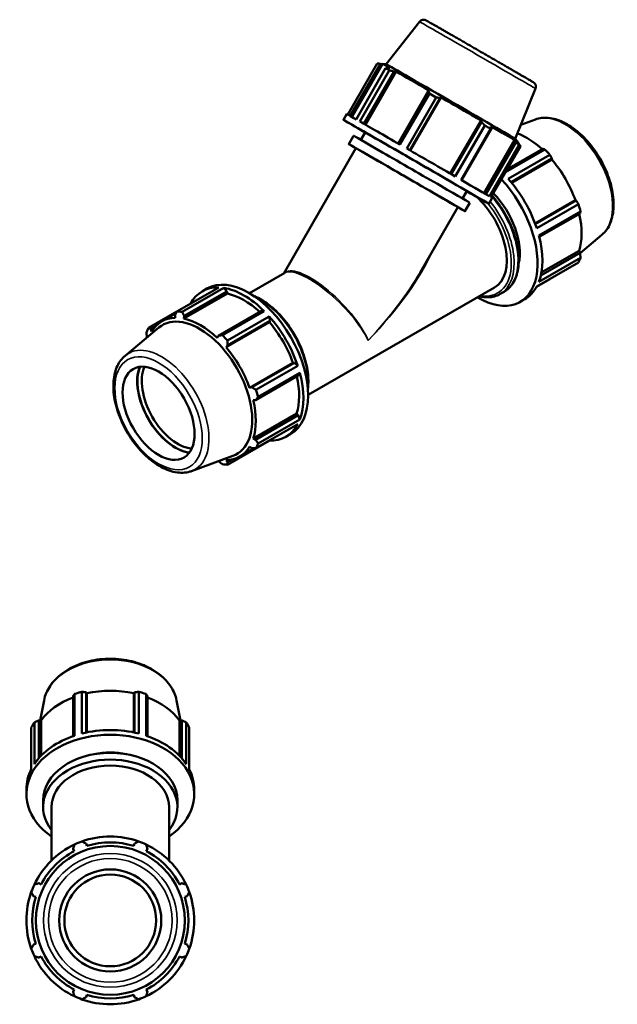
# Model space of a CAD drawing. Header units: millimetres. Extents: x -21 to 1695, y -211 to 1449.
# Tile 11 of 11: x 1050 to 1695, y 212 to 1274. Entities that reach past the tile are written whole.
import ezdxf

# ---------------------------------------------------------------- set-up
doc = ezdxf.new("R2010")
doc.units = ezdxf.units.MM
doc.layers.add('Visible (ISO)', color=7, linetype='Continuous', lineweight=50)
doc.layers.add('Visible Narrow (ISO)', color=7, linetype='Continuous', lineweight=35)

msp = doc.modelspace()

# ---------------------------------------------------------------- linework, layer by layer
at = {"layer": 'Visible (ISO)'}
for p, q in [((1481.5454, 1271.7051), (1445.6321, 1225.7382)), ((1435.9247, 1226.5474), (1404.1336, 1171.4836)), ((1406.7606, 1169.9889), (1439.2767, 1226.3084)), ((1408.4169, 1169.0423), (1441.4866, 1226.3206)), ((1413.0839, 1166.3683), (1444.9001, 1221.4755)), ((1439.2767, 1226.3084), (1441.3181, 1226.0286)), ((1445.6327, 1225.7381), (1441.4874, 1226.3207)), ((1449.5676, 1221.7251), (1446.9286, 1221.9844)), ((1448.8504, 1219.208), (1417.0342, 1164.1008)), ((1421.3814, 1161.6029), (1453.9243, 1217.9687)), ((1423.2566, 1160.5247), (1456.3447, 1217.8349)), ((1453.9243, 1217.9687), (1456.3447, 1217.8349)), ((1490.8711, 1196.6925), (1458.3266, 1140.3239)), ((1460.3712, 1139.1447), (1492.1874, 1194.2519)), ((1499.4102, 1190.0852), (1467.594, 1134.978)), ((1471.4374, 1132.7603), (1504.5283, 1190.0753)), ((1492.1369, 1197.2236), (1490.8711, 1196.6925)), ((1503.6622, 1189.3136), (1504.5283, 1190.0753)), ((1606.5395, 1199.5396), (1584.6876, 1145.4544)), ((1471.1176, 1132.9448), (1503.6622, 1189.3136)), ((1399.2844, 1165.8943), (1402.9044, 1172.1643)), ((1514.643, 1107.8012), (1547.7333, 1165.1153)), ((1548.2609, 1163.5485), (1515.7166, 1107.1802)), ((1519.9064, 1104.7567), (1551.7226, 1159.8638)), ((1547.7333, 1165.1153), (1548.2609, 1163.5485)), ((1559.3546, 1157.1289), (1558.4803, 1158.8963)), ((1606.3989, 1166.2802), (1590.7924, 1160.5643)), ((1405.0636, 1139.7043), (1410.272, 1148.7253)), ((1418.1371, 1144.2482), (1422.797, 1152.3193)), ((1557.9869, 1156.2388), (1526.1707, 1101.1316)), ((1526.8107, 1100.7612), (1559.3546, 1157.1289)), ((1550.7062, 1086.9075), (1583.7892, 1144.2089)), ((1585.4799, 1141.9677), (1552.9404, 1085.6078)), ((1556.8146, 1083.3482), (1588.6308, 1138.4554)), ((1590.267, 1137.4955), (1558.4509, 1082.3884)), ((1583.7892, 1144.2089), (1585.4799, 1141.9677)), ((1584.6872, 1145.4549), (1587.2643, 1142.1563)), ((1588.3776, 1140.2678), (1586.5964, 1142.5621)), ((1587.1143, 1141.8951), (1587.2646, 1142.1555)), ((1334.9849, 1000.2246), (1412.9012, 1135.1793)), ((1574.0883, 1109.4732), (1616.5366, 1133.9175)), ((1614.3757, 1134.4767), (1575.6482, 1112.175)), ((1622.1231, 1128.025), (1577.1282, 1102.1141)), ((1580.1388, 1098.6285), (1624.2691, 1124.0414)), ((1580.6715, 1097.9874), (1624.1583, 1123.0297)), ((1624.2691, 1124.0414), (1624.1583, 1123.0297)), ((1527.8625, 1080.8982), (1532.5224, 1088.9692)), ((1530.4641, 1067.3042), (1535.6724, 1076.3252)), ((1556.0349, 1075.3942), (1559.6549, 1081.6642)), ((1605.9767, 1054.149), (1649.4672, 1079.1935)), ((1650.3944, 1078.7911), (1606.2619, 1053.3769)), ((1607.7721, 1049.0375), (1652.767, 1074.9483)), ((1649.4672, 1079.1935), (1650.3944, 1078.7911)), ((1481.9462, 1001.3689), (1522.6265, 1071.8292)), ((1655.081, 1067.1566), (1610.0862, 1041.2458)), ((1610.4949, 1039.6561), (1654.4924, 1064.9926)), ((1678.0666, 1041.8271), (1654.4987, 1022.2213)), ((1654.4924, 1022.2752), (1612.1253, 997.8777)), ((1612.7729, 1001.0268), (1653.4371, 1024.4437)), ((1653.4371, 1024.4437), (1654.4924, 1022.2752)), ((1652.767, 1011.9245), (1607.7721, 986.0136)), ((1610.0862, 991.1402), (1655.081, 1017.051)), ((1298.0301, 978.9437), (1336.1256, 1000.8815)), ((1607.6663, 985.8159), (1622.1231, 994.1411)), ((1219.8969, 959.1789), (1264.8918, 985.0897)), ((1270.4784, 984.5481), (1225.4835, 958.6373)), ((1274.2508, 978.3825), (1227.4461, 951.4294)), ((1227.6444, 954.3255), (1273.6735, 980.8318)), ((1246.9845, 980.8784), (1252.1039, 983.8265)), ((1273.6735, 980.8318), (1270.4784, 984.5481)), ((1274.2508, 978.3825), (1273.6735, 980.8318)), ((1361.2574, 869.1476), (1562.3726, 984.9621)), ((1568.4445, 978.0153), (1572.6989, 980.4653)), ((1589.9161, 969.4934), (1595.0356, 972.4415)), ((1219.7856, 958.978), (1189.2531, 941.3955)), ((1203.3411, 948.4356), (1218.9157, 957.4044)), ((1310.6203, 959.5556), (1264.5912, 933.0492)), ((1268.8205, 933.6812), (1313.8154, 959.592)), ((1313.8154, 959.592), (1310.6203, 959.5556)), ((1217.751, 955.2847), (1217.8618, 952.3587)), ((1227.4461, 951.4294), (1227.6444, 954.3255)), ((1319.6272, 947.662), (1272.8225, 920.7089)), ((1319.402, 953.6994), (1274.4071, 927.7886)), ((1274.4846, 922.6139), (1320.5137, 949.1203)), ((1320.5137, 949.1203), (1319.402, 953.6994)), ((1319.6272, 947.662), (1320.5137, 949.1203)), ((1163.9534, 911.4929), (1200.3636, 941.7818)), ((1191.6257, 940.1235), (1196.478, 942.9178)), ((1192.5529, 937.6713), (1191.6257, 940.1235)), ((1264.5912, 933.0492), (1263.2383, 930.8181)), ((1272.8225, 920.7089), (1274.4846, 922.6139)), ((1344.9361, 903.8257), (1298.1314, 876.8727)), ((1346.639, 903.87), (1300.6099, 877.3636)), ((1346.639, 903.87), (1344.9361, 903.8257)), ((1350.0458, 900.6228), (1346.639, 903.87)), ((1305.0509, 874.712), (1350.0458, 900.6228)), ((1352.3599, 892.8311), (1307.365, 866.9203)), ((1350.737, 890.0715), (1352.3599, 892.8311)), ((1304.7079, 863.5651), (1350.737, 890.0715)), ((1300.6099, 877.3636), (1298.1314, 876.8727)), ((1302.1013, 863.5054), (1304.7079, 863.5651)), ((1348.9061, 849.076), (1302.1013, 822.1229)), ((1350.737, 847.3542), (1304.7079, 820.8478)), ((1307.365, 816.8147), (1352.3599, 842.7255)), ((1350.737, 847.3542), (1348.9061, 849.076)), ((1352.3599, 842.7255), (1350.737, 847.3542)), ((1350.0458, 837.5989), (1305.0509, 811.6881)), ((1274.4071, 793.9047), (1319.402, 819.8155)), ((1304.7079, 820.8478), (1302.1013, 822.1229)), ((1319.402, 819.8155), (1319.4592, 819.9852)), ((1337.3093, 824.0268), (1342.4288, 826.9749)), ((1287.3432, 802.5636), (1303.2404, 811.7182)), ((1298.1314, 813.3279), (1300.6099, 811.769)), ((1235.6212, 787.0397), (1280.0938, 803.3281)), ((1264.5462, 797.6337), (1264.5912, 797.5671)), ((1274.4846, 796.6079), (1272.8225, 798.6405)), ((1279.4604, 799.4732), (1274.4846, 796.6079)), ((1107.847, 544.2827), (1107.847, 501.1239)), ((1109.4193, 501.6604), (1109.4193, 546.6553)), ((1117.3199, 548.9694), (1117.3199, 503.9745)), ((1121.8384, 505.0303), (1121.8384, 548.3807)), ((1121.8384, 548.3807), (1122.6548, 547.3254)), ((1122.6548, 505.2014), (1122.6548, 547.3254)), ((1173.2727, 547.3254), (1174.0891, 548.3807)), ((1173.2727, 505.2014), (1173.2727, 547.3254)), ((1174.0891, 548.3807), (1174.0891, 505.0303)), ((1178.6076, 503.9745), (1178.6076, 548.9694)), ((1186.5082, 546.6553), (1186.5082, 501.6604)), ((1188.0805, 501.1239), (1188.0805, 544.2827)), ((1076.5146, 539.693), (1072.1796, 518.0985)), ((1219.4129, 539.693), (1223.7479, 518.0985)), ((1062.8097, 465.43), (1062.8097, 510.4249)), ((1066.0823, 516.0115), (1066.0823, 471.0166)), ((1070.9002, 477.3135), (1070.9002, 518.1574)), ((1070.9002, 518.1574), (1073.3085, 518.0466)), ((1073.3085, 479.9336), (1073.3085, 518.0466)), ((1222.619, 518.0466), (1225.0272, 518.1574)), ((1222.619, 479.9336), (1222.619, 518.0466)), ((1225.0272, 518.1574), (1225.0272, 477.3135)), ((1229.8452, 471.0166), (1229.8452, 516.0115)), ((1233.1177, 510.4249), (1233.1177, 465.43)), ((1057.4637, 438.6421), (1057.4637, 443.7615)), ((1238.4637, 438.6421), (1238.4637, 443.7615)), ((1075.5637, 424.6472), (1075.5637, 432.0129)), ((1220.3637, 424.6472), (1220.3637, 432.0129)), ((1084.6137, 367.0573), (1084.6137, 424.6472)), ((1211.3137, 367.0573), (1211.3137, 424.6472)), ((1122.6548, 382.697), (1121.8384, 385.2863)), ((1174.0891, 385.2863), (1173.2727, 382.697)), ((1107.847, 379.4909), (1109.1007, 377.0826)), ((1186.8268, 377.0826), (1188.0805, 379.4909)), ((1073.3085, 341.2904), (1070.9002, 342.5441)), ((1225.0272, 342.5441), (1222.619, 341.2904)), ((1065.1048, 328.5527), (1067.6942, 327.7363)), ((1228.2333, 327.7363), (1230.8227, 328.5527)), ((1067.6942, 277.1185), (1065.1048, 276.3021)), ((1230.8227, 276.3021), (1228.2333, 277.1185)), ((1070.9002, 262.3107), (1073.3085, 263.5643)), ((1222.619, 263.5643), (1225.0272, 262.3107)), ((1109.1007, 227.7721), (1107.847, 225.3639)), ((1188.0805, 225.3639), (1186.8268, 227.7721)), ((1121.8384, 219.5684), (1122.6548, 222.1578)), ((1173.2727, 222.1578), (1174.0891, 219.5684))]:
    msp.add_line(p, q, dxfattribs=at)
for radius in [80.2838, 55, 49.5]:
    msp.add_circle((1147.9637, 302.4274), radius, dxfattribs=at)
for radius, start, end in [(90.5, 70.208016, 109.791984), (90.5, 115.208016, 154.791984), (90.5, 109.791984, 115.208016), (84.165, 72.5, 107.5), (90.5, 64.791984, 70.208016), (90.5, 25.208016, 64.791984), (84.165, 117.5, 152.5), (84.165, 27.5, 62.5), (90.5, 154.791984, 160.208016), (90.5, 19.791984, 25.208016), (90.5, 160.208016, 199.791984), (90.5, 340.208016, 19.791984), (84.165, 162.5, 197.5), (84.165, 342.5, 17.5), (90.5, 199.791984, 205.208016), (90.5, 334.791984, 340.208016), (90.5, 205.208016, 244.791984), (84.165, 207.5, 242.5), (90.5, 295.208016, 334.791984), (84.165, 297.5, 332.5), (90.5, 244.791984, 250.208016), (90.5, 250.208016, 289.791984), (84.165, 252.5, 287.5), (90.5, 289.791984, 295.208016)]:
    msp.add_arc((1147.9637, 302.4274), radius, start, end, dxfattribs=at)
for centre, major_axis, ratio, start_param, end_param in [((1514.3756, 1184.238), (-72.889, 42.0826), 0.001577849, 5.808745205, 6.283185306), ((1513.0959, 1182.0215), (78.3753, -45.2501), 0.001577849, 2.532622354, 2.627149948), ((1515.1597, 1185.5961), (-69.5278, 40.142), 0.001577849, 3.145497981, 6.27927998), ((1514.3756, 1184.238), (72.889, -42.0826), 0.001577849, 1.881754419, 2.49261968), ((1513.0959, 1182.0215), (78.3753, -45.2501), 0.001577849, 1.747224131, 1.841751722), ((1514.3756, 1184.238), (72.889, -42.0826), 0.001577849, 1.096356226, 1.707221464), ((1477.6597, 1120.6443), (-78.3753, 45.2501), 0.001577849, 2.346193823, 7.078584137), ((1481.2797, 1126.9143), (-78.3753, 45.2501), 0.001577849, 5.768742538, 6.283185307), ((1481.2797, 1126.9143), (78.3753, -45.2501), 0.001577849, 1.841751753, 2.53262235), ((1513.0959, 1182.0215), (78.3753, -45.2501), 0.001577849, 0.961825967, 1.056353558), ((1514.3756, 1184.238), (72.889, -42.0826), 0.001577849, 0.310958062, 0.9218233), ((1472.9722, 1112.5253), (-62.7002, 36.2), 0.001577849, 3.141592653, 6.283185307), ((1477.6597, 1120.6443), (-54.8627, 31.675), 0.001577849, 3.141592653, 6.283185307), ((1596.6779, 1077.8204), (42.001, -72.936), 0.578093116, 2.06964335, 2.520823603), ((1467.7638, 1103.5042), (-62.7002, 36.2), 0.001577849, 2.636232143, 6.788545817), ((1514.3756, 1184.238), (72.889, -42.0826), 0.001577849, 0, 0.136425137), ((1513.0959, 1182.0215), (78.3753, -45.2501), 0.001577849, 0.176427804, 0.270955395), ((1467.7638, 1103.5042), (-54.8627, 31.675), 0.001577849, 3.141592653, 6.283185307), ((1481.2797, 1126.9143), (78.3753, -45.2501), 0.001577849, 1.056353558, 1.747224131), ((1594.8681, 1076.7782), (45.1624, -78.4258), 0.578093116, 1.918165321, 2.012692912), ((1596.6779, 1077.8204), (42.001, -72.936), 0.578093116, 1.267297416, 1.878162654), ((1481.2797, 1126.9143), (78.3753, -45.2501), 0.001577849, 0.270955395, 0.961825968), ((1544.7537, 1047.9192), (45.1624, -78.4258), 0.578093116, 5.487786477, 8.241986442), ((1549.8732, 1050.8673), (45.1624, -78.4258), 0.578093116, 1.227294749, 1.918165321), ((1530.7589, 1039.8602), (31.6137, -54.8981), 0.578093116, 0, 2.095596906), ((1544.7537, 1047.9192), (31.6137, -54.8981), 0.578093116, 0.54959039, 1.986767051), ((1481.2797, 1126.9143), (78.3753, -45.2501), 0.001577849, 0, 0.176427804), ((1594.8681, 1076.7782), (45.1624, -78.4258), 0.578093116, 1.132767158, 1.227294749), ((1596.6779, 1077.8204), (42.001, -72.936), 0.578093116, 0.481899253, 1.075977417), ((1549.8732, 1050.8673), (45.1624, -78.4258), 0.578093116, 0.441896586, 1.132767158), ((1594.8681, 1076.7782), (45.1624, -78.4258), 0.578093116, 0.347368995, 0.441896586), ((1297.2664, 905.4007), (-45.1624, 78.4258), 0.578093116, 3.141592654, 6.283185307), ((1292.1469, 902.4526), (-45.1624, 78.4258), 0.578093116, 5.939683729, 6.626686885), ((1292.1469, 902.4526), (45.1624, -78.4258), 0.578093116, 2.012692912, 2.703563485), ((1292.1469, 902.4526), (-42.001, 72.936), 0.578093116, 5.211236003, 5.805153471), ((1549.8732, 1050.8673), (45.1624, -78.4258), 0.578093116, 0, 0.347368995), ((1247.152, 876.5418), (-45.1624, 78.4258), 0.578093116, 5.845156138, 5.939683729), ((1245.3422, 875.4996), (-42.001, 72.936), 0.578093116, 5.979686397, 6.590551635), ((1244.2333, 874.8611), (-40.0642, 69.5726), 0.578093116, 3.041858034, 6.382919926), ((1245.3422, 875.4996), (-42.001, 72.936), 0.578093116, 5.194288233, 5.805153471), ((1292.1469, 902.4526), (45.1624, -78.4258), 0.578093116, 1.227294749, 1.918165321), ((1292.1469, 902.4526), (-42.001, 72.936), 0.578093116, 4.40889007, 5.019755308), ((1247.152, 876.5418), (-45.1624, 78.4258), 0.578093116, 0.347368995, 0.441896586), ((1247.152, 876.5418), (45.1624, -78.4258), 0.578093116, 1.918165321, 2.012692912), ((1245.3422, 875.4996), (-42.001, 72.936), 0.578093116, 4.40889007, 5.019755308), ((1218.4534, 860.0154), (-29.2732, 50.8337), 0.578093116, 0.422205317, 2.719387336), ((1218.4534, 860.0154), (29.0936, -50.5218), 0.578093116, 3.555818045, 5.868959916), ((1220.7869, 861.3591), (27.4468, -47.6621), 0.578093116, 3.52761172, 5.897166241), ((1292.1469, 902.4526), (45.1624, -78.4258), 0.578093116, 0.441896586, 1.132767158), ((1292.1469, 902.4526), (-42.001, 72.936), 0.578093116, 3.623491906, 4.217570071), ((1247.152, 876.5418), (45.1624, -78.4258), 0.578093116, 1.132767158, 1.227294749), ((1245.3422, 875.4996), (-42.001, 72.936), 0.578093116, 3.623491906, 4.234357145), ((1292.1469, 902.4526), (45.1624, -78.4258), 0.578093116, 5.939683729, 6.630554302), ((1245.3422, 875.4996), (42.001, -72.936), 0.578093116, 5.979686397, 6.590551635), ((1247.152, 876.5418), (45.1624, -78.4258), 0.578093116, 0.347368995, 0.441896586), ((1247.152, 876.5418), (45.1624, -78.4258), 0.578093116, 5.845156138, 5.939683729), ((1147.9637, 490.5662), (84.165, 0), 0.707106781, 2.067629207, 2.661627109), ((1147.9637, 488.7564), (90.5, 0), 0.707106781, 1.916231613, 2.010759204), ((1147.9637, 490.5662), (84.165, 0), 0.707106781, 1.265363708, 1.876228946), ((1147.9637, 488.7564), (90.5, 0), 0.707106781, 1.13083345, 1.225361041), ((1147.9637, 490.5662), (84.165, 0), 0.707106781, 0.479965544, 1.073963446), ((1147.9637, 488.7564), (-90.5, 0), 0.707106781, 5.84322243, 5.937750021), ((1147.9637, 488.7564), (90.5, 0), 0.707106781, 0.345435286, 0.439962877), ((1147.9637, 438.6421), (-90.5, 0), 0.707106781, 2.346193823, 7.078584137), ((1147.9637, 443.7615), (90.5, 0), 0.707106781, 2.010759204, 2.701629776), ((1147.9637, 443.7615), (90.5, 0), 0.707106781, 1.225361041, 1.916231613), ((1147.9637, 443.7615), (90.5, 0), 0.707106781, 0.439962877, 1.13083345), ((1147.9637, 424.6472), (-72.4, 0), 0.707106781, 2.636232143, 6.788545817), ((1147.9637, 432.0129), (-72.4, 0), 0.707106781, 3.141592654, 6.283185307), ((1147.9637, 438.6421), (63.35, 0), 0.707106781, 1.288047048, 1.853545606), ((1147.9637, 424.6472), (-63.35, 0), 0.707106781, 3.141592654, 6.283185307), ((1147.9637, 443.7615), (-90.5, 0), 0.707106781, 5.937750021, 6.283185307), ((1147.9637, 443.7615), (90.5, 0), 0.707106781, 0, 0.345435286)]:
    msp.add_ellipse(centre, major_axis=major_axis, ratio=ratio, start_param=start_param, end_param=end_param, dxfattribs=at)
msp.add_ellipse((1200.0392, 849.4113), major_axis=(27.4468, -47.6621), ratio=0.578093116, dxfattribs=at)
for points, knots in [([(1481.5454, 1271.7051), (1481.9066, 1272.1675), (1482.3245, 1272.5443), (1483.2078, 1273.1622), (1483.6627, 1273.3693), (1484.6042, 1273.7011), (1485.0308, 1273.7638), (1485.9468, 1273.8492), (1486.2888, 1273.8102), (1487.0581, 1273.7156), (1487.274, 1273.6426), (1487.6506, 1273.5307), (1487.7634, 1273.4876), (1487.944, 1273.4183), (1488.006, 1273.3922), (1488.1265, 1273.3404), (1488.174, 1273.3186), (1488.2864, 1273.2662), (1488.3297, 1273.2445), (1488.4761, 1273.1712), (1488.5207, 1273.1465), (1488.7886, 1273.0023), (1489.0108, 1272.8769), (1489.7495, 1272.4598), (1490.2419, 1272.18), (1491.4683, 1271.4809), (1492.2021, 1271.0617), (1493.8816, 1270.1005), (1494.8216, 1269.5619), (1496.6114, 1268.5353), (1497.4096, 1268.0773), (1499.1186, 1267.096), (1500.0308, 1266.572), (1501.9536, 1265.467), (1502.9643, 1264.8859), (1505.0641, 1263.6784), (1506.152, 1263.0526), (1508.4088, 1261.754), (1509.5775, 1261.0813), (1512.0057, 1259.6834), (1513.2661, 1258.9576), (1515.8559, 1257.466), (1517.1852, 1256.7002), (1519.8868, 1255.1436), (1521.2582, 1254.3532), (1524.0508, 1252.7436), (1525.4719, 1251.9243), (1528.3739, 1250.2511), (1529.8553, 1249.3968), (1532.8506, 1247.6691), (1534.3646, 1246.7957), (1537.3958, 1245.0469), (1538.9127, 1244.1715), (1541.9589, 1242.4134), (1543.4883, 1241.5307), (1546.5699, 1239.7517), (1548.1221, 1238.8555), (1551.2194, 1237.0669), (1552.7645, 1236.1745), (1555.8181, 1234.4106), (1557.3267, 1233.539), (1560.3179, 1231.8107), (1561.8004, 1230.954), (1564.7489, 1229.2498), (1566.2144, 1228.4026), (1569.0995, 1226.7345), (1570.5191, 1225.9135), (1573.2853, 1224.3136), (1574.6327, 1223.5342), (1577.2653, 1222.0109), (1578.5506, 1221.2671), (1581.067, 1219.8105), (1582.2972, 1219.0983), (1584.6775, 1217.7198), (1585.8275, 1217.0537), (1588.0259, 1215.7799), (1589.0753, 1215.1717), (1591.0827, 1214.0078), (1592.0406, 1213.4522), (1593.8702, 1212.3907), (1594.7406, 1211.8855), (1596.375, 1210.9363), (1597.1391, 1210.4923), (1598.5472, 1209.6735), (1599.1926, 1209.298), (1600.3739, 1208.61), (1600.9094, 1208.2978), (1601.8701, 1207.7369), (1602.2939, 1207.489), (1603.021, 1207.0628), (1603.3241, 1206.8845), (1603.8107, 1206.5969), (1603.9912, 1206.4896), (1604.2072, 1206.3586), (1604.2626, 1206.3251), (1604.3993, 1206.2382), (1604.4431, 1206.212), (1604.6088, 1206.0966), (1604.6495, 1206.0679), (1604.7374, 1206.0028), (1604.7725, 1205.9765), (1604.8818, 1205.8914), (1604.9639, 1205.8271), (1605.2153, 1205.603), (1605.3649, 1205.4781), (1605.79, 1204.9731), (1605.9714, 1204.7542), (1606.3528, 1204.089), (1606.5191, 1203.7703), (1606.7644, 1203.0091), (1606.8501, 1202.674), (1606.9706, 1201.6797), (1606.9657, 1200.9213), (1606.6769, 1199.9086), (1606.6137, 1199.7235), (1606.5395, 1199.5396)], [3.758205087, 3.758205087, 3.758205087, 3.758205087, 3.758720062, 3.758720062, 3.759335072, 3.759335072, 3.760209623, 3.760209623, 3.761702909, 3.761702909, 3.764581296, 3.764581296, 3.767938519, 3.767938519, 3.771322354, 3.771322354, 3.775973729, 3.775973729, 3.784698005, 3.784698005, 3.811283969, 3.811283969, 3.922763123, 3.922763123, 4.037155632, 4.037155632, 4.151697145, 4.151697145, 4.263443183, 4.263443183, 4.343084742, 4.343084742, 4.423763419, 4.423763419, 4.504444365, 4.504444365, 4.584091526, 4.584091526, 4.663612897, 4.663612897, 4.744166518, 4.744166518, 4.824720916, 4.824720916, 4.904244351, 4.904244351, 4.983744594, 4.983744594, 5.064276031, 5.064276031, 5.144807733, 5.144807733, 5.224308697, 5.224308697, 5.303804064, 5.303804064, 5.38433018, 5.38433018, 5.464856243, 5.464856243, 5.544351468, 5.544351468, 5.623848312, 5.623848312, 5.704375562, 5.704375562, 5.78490241, 5.78490241, 5.864398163, 5.864398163, 5.943904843, 5.943904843, 6.024441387, 6.024441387, 6.104976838, 6.104976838, 6.184480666, 6.184480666, 6.264027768, 6.264027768, 6.344602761, 6.344602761, 6.425174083, 6.425174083, 6.50471259, 6.50471259, 6.584604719, 6.584604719, 6.665478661, 6.665478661, 6.746289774, 6.746289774, 6.826071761, 6.826071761, 6.862712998, 6.862712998, 6.881033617, 6.881033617, 6.885741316, 6.885741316, 6.888215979, 6.888215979, 6.891967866, 6.891967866, 6.895219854, 6.895219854, 6.896861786, 6.896861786, 6.897831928, 6.897831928, 6.898390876, 6.898390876, 6.899180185, 6.899180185, 6.899354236, 6.899354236, 6.899354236, 6.899354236]), ([(1606.3989, 1166.2802), (1610.6697, 1167.8445), (1615.35, 1168.3826), (1625.4321, 1167.5203), (1630.8688, 1165.9296), (1641.9677, 1160.6829), (1647.6304, 1156.8995), (1658.4136, 1147.6046), (1663.5304, 1142.0878), (1672.7117, 1129.9228), (1676.7801, 1123.2834), (1683.5027, 1109.5114), (1686.1572, 1102.382), (1689.7828, 1088.2727), (1690.747, 1081.296), (1690.7908, 1068.1422), (1689.8668, 1061.9624), (1686.0541, 1051.2437), (1683.2227, 1046.639), (1679.0218, 1042.6489), (1678.5505, 1042.2296), (1678.0666, 1041.8271)], [5.599455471, 5.599455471, 5.599455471, 5.599455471, 5.882084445, 5.882084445, 6.194218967, 6.194218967, 6.525782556, 6.525782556, 6.858088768, 6.858088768, 7.188423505, 7.188423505, 7.518468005, 7.518468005, 7.850122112, 7.850122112, 8.182924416, 8.182924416, 8.502466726, 8.502466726, 8.541578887, 8.541578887, 8.541578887, 8.541578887]), ([(1559.5177, 1084.2362), (1560.0889, 1083.5935), (1560.6548, 1082.9416), (1566.0648, 1076.5614), (1570.4911, 1070.1762), (1578.0555, 1056.7205), (1581.1938, 1049.6532), (1585.8716, 1035.5234), (1587.4087, 1028.4635), (1588.7038, 1015.0341), (1588.4581, 1008.6676), (1586.1437, 997.2958), (1584.0811, 992.2795), (1578.8428, 984.9841), (1575.9849, 982.3576), (1572.6989, 980.4653)], [6.726776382, 6.726776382, 6.726776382, 6.726776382, 6.764230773, 6.764230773, 7.088399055, 7.088399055, 7.412225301, 7.412225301, 7.736474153, 7.736474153, 8.061567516, 8.061567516, 8.385031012, 8.385031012, 8.641313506, 8.641313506, 8.641313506, 8.641313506]), ([(1568.4445, 978.0153), (1564.5721, 975.7854), (1560.1174, 974.5864), (1552.3102, 974.3663), (1549.1333, 974.7132), (1545.8918, 975.4714)], [2.3581281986, 2.3581281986, 2.3581281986, 2.3581281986, 2.6601388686, 2.6601388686, 2.8540308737, 2.8540308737, 2.8540308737, 2.8540308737]), ([(1303.4348, 975.492), (1308.5469, 973.4027), (1313.7185, 970.381), (1324.2031, 962.4365), (1329.4893, 957.3732), (1339.2014, 945.9195), (1343.6276, 939.5343), (1351.1921, 926.0786), (1354.3304, 919.0113), (1359.0082, 904.8815), (1360.5453, 897.8216), (1361.7204, 885.6358), (1361.656, 880.3923), (1360.9849, 875.5547)], [6.139598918, 6.139598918, 6.139598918, 6.139598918, 6.439205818, 6.439205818, 6.764230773, 6.764230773, 7.088399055, 7.088399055, 7.412225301, 7.412225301, 7.736474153, 7.736474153, 8.00143544, 8.00143544, 8.00143544, 8.00143544]), ([(1163.9534, 911.4929), (1160.4568, 908.5841), (1157.6422, 904.8062), (1153.3275, 895.6533), (1151.9744, 890.1527), (1150.9414, 877.9197), (1151.3714, 871.1229), (1153.9982, 857.1311), (1156.2014, 849.9365), (1162.1146, 835.8894), (1165.815, 829.0382), (1174.3522, 816.3111), (1179.186, 810.4367), (1189.5694, 800.219), (1195.1197, 795.8832), (1206.4745, 789.243), (1212.2831, 786.9403), (1223.4676, 784.8579), (1228.8714, 784.9955), (1234.431, 786.6261), (1235.0302, 786.8233), (1235.6212, 787.0397)], [0.883199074, 0.883199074, 0.883199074, 0.883199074, 1.165828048, 1.165828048, 1.47796257, 1.47796257, 1.809526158, 1.809526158, 2.141832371, 2.141832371, 2.472167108, 2.472167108, 2.802211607, 2.802211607, 3.133865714, 3.133865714, 3.466668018, 3.466668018, 3.786210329, 3.786210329, 3.825322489, 3.825322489, 3.825322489, 3.825322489]), ([(1076.5146, 539.693), (1077.6043, 545.121), (1079.8484, 550.3757), (1086.4432, 560.2421), (1090.8815, 564.8168), (1101.5547, 572.8196), (1107.8488, 576.2038), (1121.5929, 581.3747), (1129.053, 583.145), (1144.3534, 584.8923), (1152.1918, 584.8683), (1167.4749, 583.0261), (1174.9176, 581.2085), (1188.6695, 575.9239), (1194.9787, 572.4583), (1205.7574, 564.1807), (1210.2459, 559.3794), (1216.4144, 549.5778), (1218.406, 544.7086), (1219.4129, 539.693)], [3.282600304, 3.282600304, 3.282600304, 3.282600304, 3.58311229, 3.58311229, 3.897695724, 3.897695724, 4.223420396, 4.223420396, 4.552261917, 4.552261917, 4.881228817, 4.881228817, 5.210199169, 5.210199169, 5.539017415, 5.539017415, 5.864495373, 5.864495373, 6.142177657, 6.142177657, 6.142177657, 6.142177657])]:
    msp.add_open_spline(points, degree=3, knots=knots, dxfattribs=at)
for points, weights in [([(1439.2767, 1226.3084), (1437.6421, 1226.4378), (1435.9247, 1226.5474)], [2.44916063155, 2.42091427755, 2.39104022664]), ([(1444.9001, 1221.4755), (1445.9422, 1221.7475), (1446.9286, 1221.9844)], [2.40042970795, 2.43042107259, 2.45877834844]), ([(1453.9243, 1217.9687), (1451.4463, 1218.5881), (1448.8504, 1219.208)], [2.45877834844, 2.43042107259, 2.40042970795]), ([(1492.1874, 1194.2519), (1491.523, 1195.5095), (1490.8711, 1196.6925)], [2.40042970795, 2.43042107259, 2.45877834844]), ([(1503.6622, 1189.3136), (1501.5868, 1189.704), (1499.4102, 1190.0852)], [2.45877834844, 2.43042107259, 2.40042970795]), ([(1551.7226, 1159.8638), (1549.9636, 1161.7562), (1548.2609, 1163.5485)], [2.40042970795, 2.43042107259, 2.45877834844]), ([(1559.3546, 1157.1289), (1558.6919, 1156.7053), (1557.9869, 1156.2388)], [2.45877834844, 2.43042107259, 2.40042970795]), ([(1588.6308, 1138.4554), (1587.0304, 1140.2598), (1585.4799, 1141.9677)], [2.38165074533, 2.41140748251, 2.43954291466]), ([(1588.3776, 1140.2678), (1589.3102, 1138.9224), (1590.267, 1137.4955)], [2.43954291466, 2.41140748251, 2.38165074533]), ([(1616.5366, 1133.9175), (1615.4442, 1134.2086), (1614.3757, 1134.4767)], [1, 1.00125313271, 1.00168946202]), ([(1624.2691, 1124.0414), (1623.2281, 1125.9984), (1622.1231, 1128.025)], [1.00168946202, 1.00125313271, 1]), ([(1652.767, 1074.9483), (1651.5666, 1076.9148), (1650.3944, 1078.7911)], [1, 1.00125313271, 1.00168946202]), ([(1654.4924, 1064.9926), (1654.7908, 1066.0584), (1655.081, 1067.1566)], [1.00168946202, 1.00125313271, 1]), ([(1655.081, 1017.051), (1654.7908, 1019.7223), (1654.4924, 1022.2752)], [1, 1.00125313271, 1.00168946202]), ([(1622.1231, 994.1411), (1622.1789, 994.2416), (1622.2345, 994.342)], [1, 1.00006316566, 1.00012425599]), ([(1217.751, 955.2847), (1218.7919, 957.1862), (1219.8969, 959.1789)], [1.00168946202, 1.00125313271, 1]), ([(1225.4835, 958.6373), (1226.5759, 956.4315), (1227.6444, 954.3255)], [1, 1.00125313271, 1.00168946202]), ([(1187.5214, 931.0986), (1187.2262, 933.6259), (1186.939, 936.269)], [1.00168015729, 1.00123990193, 1]), ([(1189.2531, 941.3955), (1190.4535, 940.7407), (1191.6257, 940.1235)], [1, 1.00125313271, 1.00168946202]), ([(1264.5912, 933.0492), (1266.6526, 933.3529), (1268.8205, 933.6812)], [1.00168946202, 1.00125313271, 1]), ([(1274.4071, 927.7886), (1274.4365, 925.1426), (1274.4846, 922.6139)], [1, 1.00125313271, 1.00168946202]), ([(1300.6099, 877.3636), (1302.775, 876.059), (1305.0509, 874.712)], [1.00168946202, 1.00125313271, 1]), ([(1307.365, 866.9203), (1305.9992, 865.2026), (1304.7079, 863.5651)], [1, 1.00125313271, 1.00168946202]), ([(1304.7079, 820.8478), (1305.9992, 818.8665), (1307.365, 816.8147)], [1.00168946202, 1.00125313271, 1]), ([(1305.0509, 811.6881), (1302.775, 811.7236), (1300.6099, 811.769)], [1, 1.00125313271, 1.00168946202]), ([(1268.8205, 794.4464), (1266.6526, 796.0327), (1264.5912, 797.5671)], [1, 1.00125313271, 1.00168946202]), ([(1274.4846, 796.6079), (1274.4365, 795.278), (1274.4071, 793.9047)], [1.00168946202, 1.00125313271, 1]), ([(1109.4193, 546.6553), (1108.6171, 545.4549), (1107.847, 544.2827)], [2.40042970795, 2.43042107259, 2.45877834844]), ([(1121.8384, 548.3807), (1119.6253, 548.6792), (1117.3199, 548.9694)], [2.45877834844, 2.43042107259, 2.40042970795]), ([(1178.6076, 548.9694), (1176.3022, 548.6792), (1174.0891, 548.3807)], [2.40042970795, 2.43042107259, 2.45877834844]), ([(1188.0805, 544.2827), (1187.3104, 545.4549), (1186.5082, 546.6553)], [2.45877834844, 2.43042107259, 2.40042970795]), ([(1070.9002, 518.1574), (1068.5404, 517.1165), (1066.0823, 516.0115)], [2.44916063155, 2.42091427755, 2.39104022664]), ([(1229.8452, 516.0115), (1227.3871, 517.1165), (1225.0272, 518.1574)], [2.40042970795, 2.43042107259, 2.45877834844]), ([(1107.847, 379.4909), (1108.6171, 381.8507), (1109.4193, 384.3088)], [1.00168946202, 1.00125313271, 1]), ([(1117.3199, 387.5814), (1119.6253, 386.4104), (1121.8384, 385.2863)], [1, 1.00125313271, 1.00168946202]), ([(1174.0891, 385.2863), (1176.3022, 386.4104), (1178.6076, 387.5814)], [1.00168946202, 1.00125313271, 1]), ([(1186.5082, 384.3088), (1187.3104, 381.8507), (1188.0805, 379.4909)], [1, 1.00125313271, 1.00168946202]), ([(1066.0823, 340.9719), (1068.5404, 341.774), (1070.9002, 342.5441)], [1, 1.00125313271, 1.00168946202]), ([(1225.0272, 342.5441), (1227.3871, 341.774), (1229.8452, 340.9719)], [1.00168946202, 1.00125313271, 1]), ([(1065.1048, 328.5527), (1063.9807, 330.7659), (1062.8097, 333.0712)], [1.00168946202, 1.00125313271, 1]), ([(1233.1177, 333.0712), (1231.9468, 330.7659), (1230.8227, 328.5527)], [1, 1.00125313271, 1.00168946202]), ([(1062.8097, 271.7835), (1063.9807, 274.0889), (1065.1048, 276.3021)], [1, 1.00125313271, 1.00168946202]), ([(1230.8227, 276.3021), (1231.9468, 274.0889), (1233.1177, 271.7835)], [1.00168946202, 1.00125313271, 1]), ([(1070.9002, 262.3107), (1068.5404, 263.0807), (1066.0823, 263.8829)], [1.00168946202, 1.00125313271, 1]), ([(1229.8452, 263.8829), (1227.3871, 263.0807), (1225.0272, 262.3107)], [1, 1.00125313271, 1.00168946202]), ([(1109.4193, 220.5459), (1108.6171, 223.0041), (1107.847, 225.3639)], [1, 1.00125313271, 1.00168946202]), ([(1188.0805, 225.3639), (1187.3104, 223.0041), (1186.5082, 220.5459)], [1.00168946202, 1.00125313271, 1]), ([(1121.8384, 219.5684), (1119.6253, 218.4443), (1117.3199, 217.2734)], [1.00168946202, 1.00125313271, 1]), ([(1178.6076, 217.2734), (1176.3022, 218.4443), (1174.0891, 219.5684)], [1, 1.00125313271, 1.00168946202])]:
    msp.add_rational_spline(points, weights, degree=2, dxfattribs=at)
at = {"layer": 'Visible Narrow (ISO)'}
for radius in [72.1654, 66.7189]:
    msp.add_circle((1147.9637, 302.4274), radius, dxfattribs=at)
for centre, major_axis, ratio, start_param, end_param in [((1544.0424, 1235.6223), (-62.497, 36.0827), 0.001577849, 3.141814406, 6.282963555), ((1638.6331, 1101.9808), (-36.0129, 62.5373), 0.578093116, 3.241327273, 6.183450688), ((1536.569, 1043.206), (36.1299, -62.7406), 0.578093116, 0, 1.903408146), ((1530.7589, 1039.8602), (35.0321, -60.8342), 0.578093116, 5.837746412, 8.130474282), ((1532.3145, 1040.756), (36.1299, -62.7406), 0.578093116, 0, 1.844905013), ((1381.3414, 953.8163), (115.3136, 113.6074), 0.308853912, 4.797781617, 5.640892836), ((1381.3414, 953.8163), (-45.7973, 46.8438), 0.328503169, 3.849736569, 6.299898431), ((1381.3414, 953.8163), (46.6024, -46.0002), 0.310065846, 0.701920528, 3.056181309), ((1381.3414, 953.8163), (114.0129, 116.2401), 0.308326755, 4.792015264, 5.408405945), ((1309.7055, 912.564), (36.1299, -62.7406), 0.578093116, 0.705720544, 2.43587211), ((1203.387, 851.3392), (-36.0129, 62.5373), 0.578093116, 3.041858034, 6.382919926), ((1147.9637, 532.5214), (-72.1654, 0), 0.707106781, 3.425579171, 5.99919879)]:
    msp.add_ellipse(centre, major_axis=major_axis, ratio=ratio, start_param=start_param, end_param=end_param, dxfattribs=at)
msp.add_ellipse((1200.0392, 849.4113), major_axis=(33.2949, -57.8175), ratio=0.578093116, dxfattribs=at)

doc.saveas('drawing.dxf')
